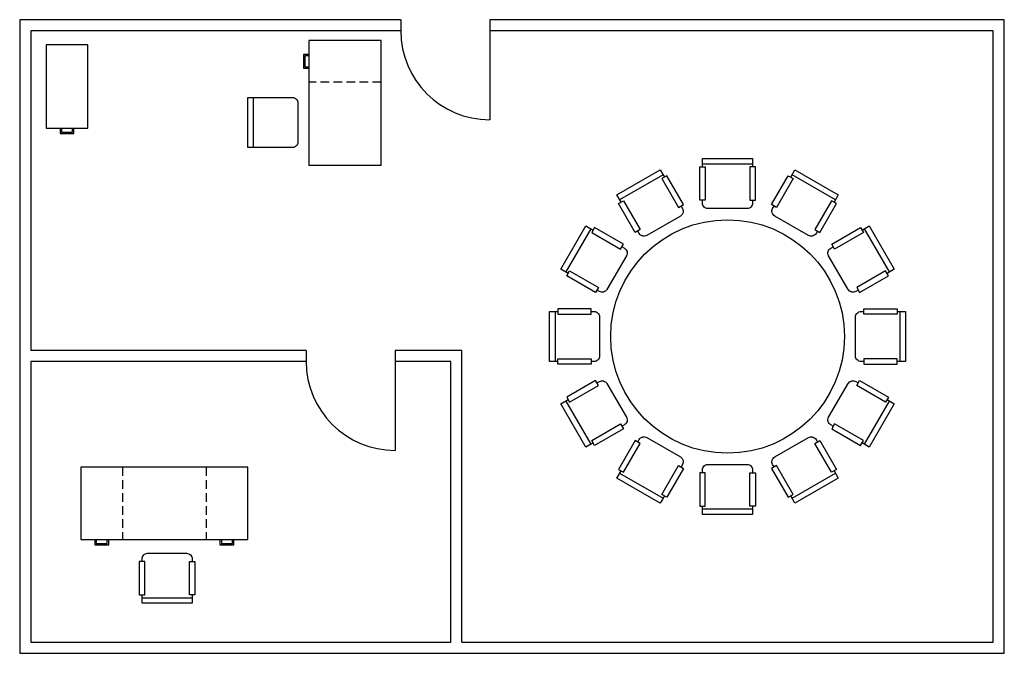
# Model space of a CAD drawing. Extents: x 0 to 354, y 0 to 228.
import ezdxf

# ---------------------------------------------------------------- set-up
doc = ezdxf.new("R2010")
doc.units = 0
doc.header["$LTSCALE"] = 25
doc.header["$MEASUREMENT"] = 0
doc.linetypes.add('HIDDEN', pattern=[0.187, 0.125, -0.062])
for name, color, linetype in [('DOORS', 7, 'CONTINUOUS'), ('FURNITURE', 7, 'CONTINUOUS'), ('WALLS', 7, 'CONTINUOUS')]:
    doc.layers.add(name, color=color, linetype=linetype)

msp = doc.modelspace()

# ---------------------------------------------------------------- linework, layer by layer
at = {"layer": 'DOORS'}
for p, q in [((169, 228), (169, 192)), ((135, 109), (135, 73))]:
    msp.add_line(p, q, dxfattribs=at)
for centre in [(169, 224), (135, 105)]:
    msp.add_arc(centre, 32, 180, 270, dxfattribs=at)
at = {"layer": 'FURNITURE'}
for p, q in [((130, 220.5), (104, 220.5)), ((104, 220.5), (104, 175.5)), ((130, 175.5), (130, 220.5)), ((9.5, 219), (9.5, 189)), ((24.5, 219), (9.5, 219)), ((24.5, 189), (24.5, 219)), ((84, 200), (84, 182)), ((9.5, 189), (24.5, 189)), ((130, 175.5), (104, 175.5)), ((244.5, 175.01), (246.5, 175.01)), ((244.5, 163.01), (244.5, 175.01)), ((263.5, 176.01), (245.5, 176.01)), ((246.5, 175.01), (246.5, 163.01)), ((262.5, 175.01), (262.5, 163.01)), ((264.5, 175.01), (262.5, 175.01)), ((264.5, 163.01), (264.5, 175.01)), ((231.29, 172.2), (215.7, 163.2)), ((232.65, 171.84), (230.92, 170.84)), ((230.92, 170.84), (236.92, 160.45)), ((238.65, 161.45), (232.65, 171.84)), ((270.35, 161.45), (276.35, 171.84)), ((278.08, 170.84), (272.08, 160.45)), ((276.35, 171.84), (278.08, 170.84)), ((293.3, 163.2), (277.71, 172.2)), ((246.5, 163.01), (244.5, 163.01)), ((262.5, 163.01), (264.5, 163.01)), ((215.33, 161.84), (217.07, 162.84)), ((221.33, 151.45), (215.33, 161.84)), ((217.07, 162.84), (223.07, 152.45)), ((236.92, 160.45), (238.65, 161.45)), ((272.08, 160.45), (270.35, 161.45)), ((291.93, 162.84), (285.93, 152.45)), ((287.67, 151.45), (293.67, 161.84)), ((293.67, 161.84), (291.93, 162.84)), ((205.3, 152.8), (196.3, 137.21)), ((206.66, 153.17), (205.66, 151.43)), ((217.05, 147.17), (206.66, 153.17)), ((223.07, 152.45), (221.33, 151.45)), ((285.93, 152.45), (287.67, 151.45)), ((291.95, 147.17), (302.34, 153.17)), ((302.34, 153.17), (303.34, 151.43)), ((312.7, 137.21), (303.7, 152.8)), ((205.66, 151.43), (216.05, 145.43)), ((303.34, 151.43), (292.95, 145.43)), ((216.05, 145.43), (217.05, 147.17)), ((292.95, 145.43), (291.95, 147.17)), ((196.66, 135.85), (197.66, 137.58)), ((207.05, 129.85), (196.66, 135.85)), ((197.66, 137.58), (208.05, 131.58)), ((311.34, 137.58), (300.95, 131.58)), ((301.95, 129.85), (312.34, 135.85)), ((312.34, 135.85), (311.34, 137.58)), ((208.05, 131.58), (207.05, 129.85)), ((300.95, 131.58), (301.95, 129.85)), ((205.49, 124), (193.49, 124)), ((193.49, 124), (193.49, 122)), ((205.49, 122), (205.49, 124)), ((303.51, 124), (315.51, 124)), ((303.51, 122), (303.51, 124)), ((315.51, 124), (315.51, 122)), ((192.49, 123), (192.49, 105)), ((193.49, 122), (205.49, 122)), ((315.51, 122), (303.51, 122)), ((316.51, 105), (316.51, 123)), ((193.49, 106), (205.49, 106)), ((193.49, 104), (193.49, 106)), ((205.49, 104), (193.49, 104)), ((205.49, 106), (205.49, 104)), ((303.51, 106), (303.51, 104)), ((315.51, 106), (303.51, 106)), ((303.51, 104), (315.51, 104)), ((315.51, 104), (315.51, 106)), ((207.05, 98.15), (196.66, 92.15)), ((197.66, 90.42), (208.05, 96.42)), ((208.05, 96.42), (207.05, 98.15)), ((300.95, 96.42), (301.95, 98.15)), ((311.34, 90.42), (300.95, 96.42)), ((301.95, 98.15), (312.34, 92.15)), ((196.66, 92.15), (197.66, 90.42)), ((312.34, 92.15), (311.34, 90.42)), ((196.3, 90.79), (205.3, 75.2)), ((303.7, 75.2), (312.7, 90.79)), ((205.66, 76.57), (216.05, 82.57)), ((216.05, 82.57), (217.05, 80.83)), ((292.95, 82.57), (291.95, 80.83)), ((303.34, 76.57), (292.95, 82.57)), ((217.05, 80.83), (206.66, 74.83)), ((291.95, 80.83), (302.34, 74.83)), ((206.66, 74.83), (205.66, 76.57)), ((221.33, 76.55), (215.33, 66.16)), ((217.07, 65.16), (223.07, 75.55)), ((223.07, 75.55), (221.33, 76.55)), ((285.93, 75.55), (287.67, 76.55)), ((291.93, 65.16), (285.93, 75.55)), ((287.67, 76.55), (293.67, 66.16)), ((302.34, 74.83), (303.34, 76.57)), ((230.92, 57.16), (236.92, 67.55)), ((236.92, 67.55), (238.65, 66.55)), ((272.08, 67.55), (270.35, 66.55)), ((278.08, 57.16), (272.08, 67.55)), ((22, 67), (22, 41)), ((82, 67), (22, 67)), ((82, 41), (82, 67)), ((215.33, 66.16), (217.07, 65.16)), ((215.7, 64.8), (231.29, 55.8)), ((238.65, 66.55), (232.65, 56.16)), ((246.5, 64.99), (244.5, 64.99)), ((244.5, 64.99), (244.5, 52.99)), ((246.5, 52.99), (246.5, 64.99)), ((262.5, 64.99), (264.5, 64.99)), ((262.5, 52.99), (262.5, 64.99)), ((264.5, 64.99), (264.5, 52.99)), ((270.35, 66.55), (276.35, 56.16)), ((277.71, 55.8), (293.3, 64.8)), ((293.67, 66.16), (291.93, 65.16)), ((232.65, 56.16), (230.92, 57.16)), ((276.35, 56.16), (278.08, 57.16)), ((244.5, 52.99), (246.5, 52.99)), ((245.5, 51.99), (263.5, 51.99)), ((264.5, 52.99), (262.5, 52.99)), ((22, 41), (82, 41)), ((43, 33), (43, 21)), ((45, 33), (43, 33)), ((45, 21), (45, 33)), ((61, 21), (61, 33)), ((61, 33), (63, 33)), ((63, 33), (63, 21)), ((43, 21), (45, 21)), ((44, 20), (62, 20)), ((63, 21), (61, 21))]:
    msp.add_line(p, q, dxfattribs=at)
at = {"layer": 'FURNITURE', "linetype": 'HIDDEN'}
for p, q in [((130, 205.5), (104, 205.5)), ((37, 67), (37, 41)), ((67, 67), (67, 41))]:
    msp.add_line(p, q, dxfattribs=at)
at = {"layer": 'FURNITURE'}
for points in [[(104, 215.5), (102, 215.5), (102, 210.5), (104, 210.5)], [(104, 215), (102.5, 215), (102.5, 211), (104, 211)], [(14.5, 189), (14.5, 187), (19.5, 187), (19.5, 189)], [(15, 189), (15, 187.5), (19, 187.5), (19, 189)], [(245.5, 162.01), (245.5, 163.01)], [(270.71, 160.08), (271.21, 160.95)], [(222.7, 151.08), (222.2, 151.95)], [(291.58, 145.8), (292.45, 146.3)], [(208.42, 130.21), (207.55, 130.71)], [(302.51, 123), (303.51, 123)], [(206.49, 105), (205.49, 105)], [(300.58, 97.79), (301.45, 97.29)], [(217.42, 82.2), (216.55, 81.7)], [(286.3, 76.92), (286.8, 76.05)], [(238.29, 67.92), (237.79, 67.05)], [(263.5, 65.99), (263.5, 64.99)], [(27, 41), (27, 39), (32, 39), (32, 41)], [(27.5, 41), (27.5, 39.5), (31.5, 39.5), (31.5, 41)], [(72, 41), (72, 39), (77, 39), (77, 41)], [(72.5, 41), (72.5, 39.5), (76.5, 39.5), (76.5, 41)], [(62, 34), (62, 33)]]:
    msp.add_lwpolyline(points, dxfattribs=at)
msp.add_lwpolyline([(98, 182), (82, 182), (82, 200), (98, 200, -0.414214), (100, 198), (100, 184, -0.414214)], format="xyb", close=True, dxfattribs=at)
for points in [[(245.5, 175.01), (245.5, 178.01), (263.5, 178.01), (263.5, 175.01, -0.414214)], [(216.2, 162.34), (214.7, 164.94), (230.29, 173.94), (231.79, 171.34, -0.414214)], [(277.21, 171.34), (278.71, 173.94), (294.3, 164.94), (292.8, 162.34, -0.414214)], [(263.5, 163.01), (263.5, 162.01, -0.414214), (261.5, 160.01), (247.5, 160.01, -0.414214), (245.5, 162.01)], [(237.79, 160.95), (238.29, 160.08, -0.414214), (237.56, 157.35), (225.43, 150.35, -0.414214), (222.7, 151.08)], [(286.8, 151.95), (286.3, 151.08, -0.414214), (283.57, 150.35), (271.44, 157.35, -0.414214), (270.71, 160.08)], [(197.16, 136.71), (194.56, 138.21), (203.56, 153.8), (206.16, 152.3, -0.414214)], [(302.84, 152.3), (305.44, 153.8), (314.44, 138.21), (311.84, 136.71, -0.414214)], [(216.55, 146.3), (217.42, 145.8, -0.414214), (218.15, 143.07), (211.15, 130.94, -0.414214), (208.42, 130.21)], [(301.45, 130.71), (300.58, 130.21, -0.414214), (297.85, 130.94), (290.85, 143.07, -0.414214), (291.58, 145.8)], [(193.49, 105), (190.49, 105), (190.49, 123), (193.49, 123, -0.414214)], [(205.49, 123), (206.49, 123, -0.414214), (208.49, 121), (208.49, 107, -0.414214), (206.49, 105)], [(303.51, 105), (302.51, 105, -0.414214), (300.51, 107), (300.51, 121, -0.414214), (302.51, 123)], [(315.51, 123), (318.51, 123), (318.51, 105), (315.51, 105, -0.414214)], [(207.55, 97.29), (208.42, 97.79, -0.414214), (211.15, 97.06), (218.15, 84.93, -0.414214), (217.42, 82.2)], [(292.45, 81.7), (291.58, 82.2, -0.414214), (290.85, 84.93), (297.85, 97.06, -0.414214), (300.58, 97.79)], [(206.16, 75.7), (203.56, 74.2), (194.56, 89.79), (197.16, 91.29, -0.414214)], [(311.84, 91.29), (314.44, 89.79), (305.44, 74.2), (302.84, 75.7, -0.414214)], [(222.2, 76.05), (222.7, 76.92, -0.414214), (225.43, 77.65), (237.56, 70.65, -0.414214), (238.29, 67.92)], [(271.21, 67.05), (270.71, 67.92, -0.414214), (271.44, 70.65), (283.57, 77.65, -0.414214), (286.3, 76.92)], [(245.5, 64.99), (245.5, 65.99, -0.414214), (247.5, 67.99), (261.5, 67.99, -0.414214), (263.5, 65.99)], [(231.79, 56.66), (230.29, 54.06), (214.7, 63.06), (216.2, 65.66, -0.414214)], [(292.8, 65.66), (294.3, 63.06), (278.71, 54.06), (277.21, 56.66, -0.414214)], [(263.5, 52.99), (263.5, 49.99), (245.5, 49.99), (245.5, 52.99, -0.414214)], [(44, 33), (44, 34, -0.414214), (46, 36), (60, 36, -0.414214), (62, 34)], [(62, 21), (62, 18), (44, 18), (44, 21, -0.414214)]]:
    msp.add_lwpolyline(points, format="xyb", dxfattribs=at)
msp.add_circle((254.5, 114), 42.01, dxfattribs=at)
at = {"layer": 'WALLS'}
for p, q in [((137, 228), (137, 224)), ((169, 228), (169, 224)), ((103, 109), (103, 105)), ((135, 109), (135, 105))]:
    msp.add_line(p, q, dxfattribs=at)
for points in [[(0, 0), (354, 0), (354, 228), (169, 228)], [(137, 228), (0, 228), (0, 0)], [(137, 224), (4, 224), (4, 109)], [(159, 4), (350, 4), (350, 224), (169, 224)], [(103, 109), (4, 109)], [(159, 4), (159, 109), (135, 109)], [(103, 105), (4, 105)], [(4, 105), (4, 4)], [(155, 4), (155, 105), (135, 105)], [(4, 4), (155, 4)]]:
    msp.add_lwpolyline(points, dxfattribs=at)

doc.saveas('drawing.dxf')
